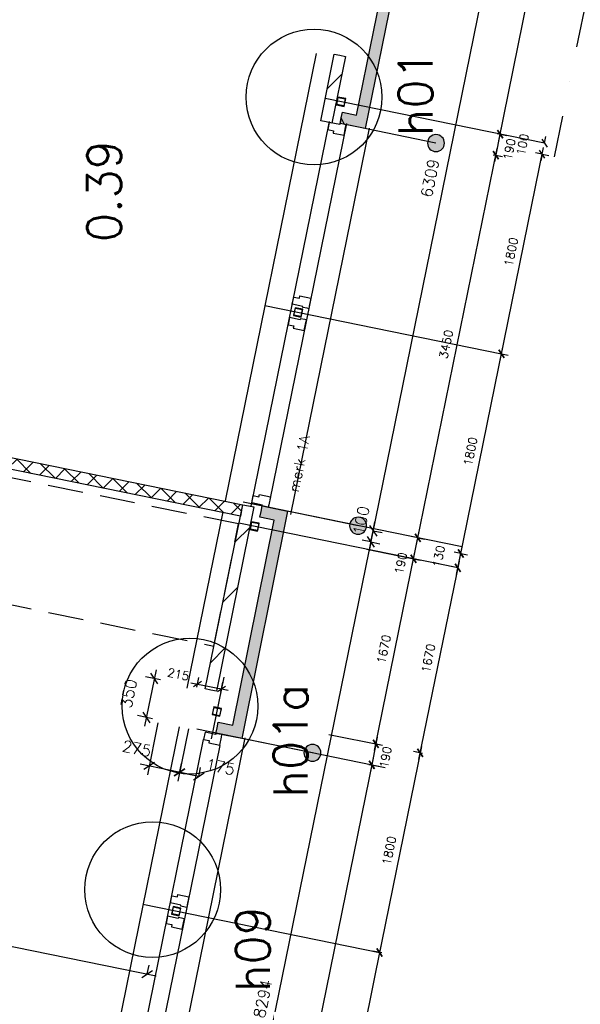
# Model space of a CAD drawing. Extents: x -84256 to 172857, y -58817 to 112048.
# Tile 6 of 90: x -70808 to -65852, y -52034 to -43332. Entities that reach past the tile are written whole.
import ezdxf

# ---------------------------------------------------------------- set-up
doc = ezdxf.new("R2010")
doc.units = 0
doc.header["$LTSCALE"] = 50
doc.header["$MEASUREMENT"] = 0
doc.header["$PDMODE"] = 3
doc.header["$PDSIZE"] = 0.001
doc.linetypes.add('DASHDOT', pattern=[25, 12.5, -6.25, 0, -6.25])
doc.linetypes.add('HIDDEN', pattern=[9.375, 6.25, -3.125])
doc.layers.get('0').update_dxf_attribs({"linetype": 'CONTINUOUS'})
doc.layers.get('DEFPOINTS').update_dxf_attribs({"linetype": 'CONTINUOUS'})
for name, color, linetype in [('_BALIES', 8, 'CONTINUOUS'), ('_BRANDCOMPART', 6, 'DASHDOT'), ('_DETAILNUMMERS', 4, 'CONTINUOUS'), ('_DETAILNUMMERSTEKST', 4, 'CONTINUOUS'), ('A--01A1_ACEER', 1, 'CONTINUOUS'), ('A--A21--_F123-', 9, 'CONTINUOUS'), ('A--A22--_F123-', 9, 'CONTINUOUS'), ('A--A28--_F-2--', 7, 'CONTINUOUS'), ('A--L21--', 3, 'CONTINUOUS'), ('A--L21--_F-2--', 7, 'CONTINUOUS'), ('A--L21A3_BUITENWAND', 3, 'CONTINUOUS'), ('A--L22--_F-2--', 7, 'CONTINUOUS'), ('A--L28--', 7, 'CONTINUOUS'), ('A--L28--_F-2--', 7, 'CONTINUOUS'), ('A--L31--', 2, 'CONTINUOUS'), ('A--L31--_F123-', 7, 'CONTINUOUS'), ('A--L3A1_VPORTS', 1, 'CONTINUOUS'), ('A--M$1A-_F123-', 1, 'CONTINUOUS'), ('A--T$1A-_F123-_RN', 4, 'CONTINUOUS'), ('TEKST_KOZIJNMERK', 10, 'CONTINUOUS'), ('X--LR---_CP', 7, 'CONTINUOUS')]:
    doc.layers.add(name, color=color, linetype=linetype)
doc.styles.add('ALFA-0_25', font='ROMANS')
doc.styles.add('HIEMSTRA', font='romans.shx')
doc.dimstyles.get("Standard").update_dxf_attribs({"dimscale": 40, "dimtxt": 2.5, "dimasz": 2, "dimexe": 0.3, "dimexo": 0.3, "dimgap": 2, "dimtad": 0, "dimdec": 0, "dimzin": 0, "dimdsep": 46, "dimtxsty": 'HIEMSTRA', "dimblk1": 'OBLIQUE', "dimblk2": 'OBLIQUE', "dimsah": 1, "dimcen": -0.09, "dimdle": 0.3, "dimse1": 1, "dimclrd": 2, "dimclre": 2, "dimclrt": 3, "dimadec": 0, "dimazin": 0, "dimtfac": 1, "dimtdec": 4, "dimtix": 1, "dimtmove": 0, "dimatfit": 3, "dimldrblk": 'OBLIQUE', "dimfxl": 1, "dimtvp": 625, "dimtolj": 1, "dimtzin": 0, "dimarcsym": 0})
doc.dimstyles.new('STANDARD$0', dxfattribs={"dimscale": 50, "dimtxt": 2.5, "dimasz": 2, "dimexe": 2, "dimexo": 0, "dimgap": 2, "dimtad": 1, "dimdec": 0, "dimzin": 0, "dimdsep": 46, "dimtxsty": 'ALFA-0_25', "dimblk1": 'OBLIQUE', "dimblk2": 'OBLIQUE', "dimsah": 1, "dimcen": -3, "dimdle": 2, "dimclrd": 1, "dimclre": 1, "dimclrt": 2, "dimadec": 0, "dimazin": 0, "dimtfac": 0.666667, "dimtofl": 0, "dimtmove": 2, "dimatfit": 3, "dimldrblk": 'OBLIQUE', "dimfxl": 1, "dimtvp": 0.833333, "dimtolj": 1, "dimtzin": 0, "dimarcsym": 0})

# ---------------------------------------------------------------- blocks, each defined once
blk = doc.blocks.new('*U656')
at = {"layer": 'A--A22--_F123-'}
h = blk.add_hatch(dxfattribs=at)
h.set_pattern_fill('ALFALINE', color=256, scale=300, style=0, pattern_type=2)
h.set_pattern_definition([(45, (-23089.83, -18256.57), (-212.132, 212.132), [])])
h.paths.add_polyline_path([(0, 0), (49, -10), (-282.8, -1638.7), (-331.8, -1628.8), (-380.8, -1618.8), (-49, 10)])
at = {"layer": 'A--L22--_F-2--', "color": 3, "linetype": 'Continuous'}
for points in [[(-331.8, -1628.8), (-380.8, -1618.8), (-49, 10), (0, 0)], [(0, 0), (49, -10), (-282.8, -1638.7), (-331.8, -1628.8)]]:
    blk.add_lwpolyline(points, dxfattribs=at)
blk = doc.blocks.new('*U658')
at = {"layer": 'A--A22--_F123-'}
h = blk.add_hatch(dxfattribs=at)
h.set_pattern_fill('ALFALINE', color=256, scale=300, style=0, pattern_type=2)
h.set_pattern_definition([(45, (-23898.44, -22237.96), (-212.132, 212.132), [])])
h.paths.add_polyline_path([(0, 0), (49, -10), (-70.8, -598.3), (-119.8, -588.3), (-168.8, -578.3), (-49, 10)])
at = {"layer": 'A--L22--_F-2--', "color": 3, "linetype": 'Continuous'}
for points in [[(-119.8, -588.3), (-168.8, -578.3), (-49, 10), (0, 0)], [(0, 0), (49, -10), (-70.8, -598.3), (-119.8, -588.3)]]:
    blk.add_lwpolyline(points, dxfattribs=at)
blk = doc.blocks.new('*U688')
at = {"layer": 'A--A21--_F123-', "color": 2}
for points in [[(-911.2, -4473), (-950.1, -4413.7), (0, 0), (-49, 10)], [(0, 0), (49, -10), (-911.2, -4473), (-872.2, -4532.3)]]:
    blk.add_solid(points, dxfattribs=at)
at = {"layer": 'A--L21--_F-2--', "color": 3, "linetype": 'Continuous'}
for points in [[(-950.1, -4413.7), (-950.1, -4413.7), (-49, 10), (0, 0)], [(-950.1, -4413.7), (-950.1, -4413.7), (-49, 10), (0, 0)], [(0, 0), (49, -10), (-872.2, -4532.3), (-872.2, -4532.3)], [(0, 0), (49, -10), (-872.2, -4532.3), (-872.2, -4532.3)]]:
    blk.add_lwpolyline(points, dxfattribs=at)
blk = doc.blocks.new('*U747')
at = {"layer": 'A--A21--_F123-', "color": 2, "linetype": 'Continuous'}
for points in [[(-383.7, -1910.1), (-422.9, -1851.5), (0, 0), (-58.8, -38.7)], [(0, 0), (58.8, 38.7), (-383.7, -1910.1), (-344.5, -1968.8)]]:
    blk.add_solid(points, dxfattribs=at)
at = {"layer": 'A--L21--_F-2--', "color": 3, "linetype": 'Continuous'}
for points in [[(58.8, 38.7), (58.8, 38.7), (-344.5, -1968.8), (-344.5, -1968.8)], [(58.8, 38.7), (58.8, 38.7), (-344.5, -1968.8), (-344.5, -1968.8)], [(-422.9, -1851.5), (-422.9, -1851.5), (-58.8, -38.7), (-58.8, -38.7)], [(-422.9, -1851.5), (-422.9, -1851.5), (-58.8, -38.7), (-58.8, -38.7)]]:
    blk.add_lwpolyline(points, dxfattribs=at)
blk = doc.blocks.new('*U748')
at = {"layer": 'A--A21--_F123-', "color": 2, "linetype": 'Continuous'}
for points in [[(179.4, -35.3), (218.6, -93.9), (0, 0), (-9.6, -49.1)], [(0, 0), (9.6, 49.1), (179.4, -35.3), (140.2, 23.4)]]:
    blk.add_solid(points, dxfattribs=at)
at = {"layer": 'A--L21--_F-2--', "color": 3, "linetype": 'Continuous'}
for points in [[(218.6, -93.9), (218.6, -93.9), (-9.6, -49.1), (0, 0)], [(218.6, -93.9), (218.6, -93.9), (-9.6, -49.1), (0, 0)], [(0, 0), (9.6, 49.1), (140.2, 23.4), (140.2, 23.4)], [(0, 0), (9.6, 49.1), (140.2, 23.4), (140.2, 23.4)]]:
    blk.add_lwpolyline(points, dxfattribs=at)
blk = doc.blocks.new('_OBLIQUE')
at = {"color": 0, "linetype": 'ByBlock'}
blk.add_line((-0.5, -0.5), (0.5, 0.5), dxfattribs=at)
blk = doc.blocks.new('*D655')
at = {"layer": 'A--M$1A-_F123-', "color": 2, "lineweight": -2, "transparency": 16777216}
for p, q in [((22291.1, 16339.5), (22197, 15877.7)), ((22560.6, 16284.6), (22466.5, 15822.8)), ((22560.9, 15885.2), (22134.6, 15972))]:
    blk.add_line(p, q, dxfattribs=at)
at = {"layer": 'DEFPOINTS', "color": 0, "transparency": 16777216}
for p in [(22291.1, 16339.5), (22560.6, 16284.6), (22213, 15956.1)]:
    blk.add_point(p, dxfattribs=at)
at = {"layer": 'A--M$1A-_F123-', "color": 2, "lineweight": -2, "transparency": 16777216, "xscale": 80, "yscale": 80, "zscale": 80}
for p, rotation in [((22213, 15956.1), 168.4862903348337), ((22482.5, 15901.2), 348.4862903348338)]:
    blk.add_blockref('_OBLIQUE', p, dxfattribs=dict(at, rotation=rotation))
at = {"layer": 'A--M$1A-_F123-', "color": 3, "transparency": 16777216, "insert": (22104.3, 16112.4), "char_height": 100, "attachment_point": 5, "rotation": 348.48629, "style": 'HIEMSTRA'}
blk.add_mtext('\\A1;275', dxfattribs=at)
blk = doc.blocks.new('*D665')
at = {"layer": 'A--M$1A-_F123-', "color": 2, "lineweight": -2, "transparency": 16777216}
for p, q in [((22273.7, 16807.4), (22171.9, 16307.7)), ((22311.9, 16718), (22179.4, 16745)), ((22242, 16375), (22109.5, 16402))]:
    blk.add_line(p, q, dxfattribs=at)
at = {"layer": 'DEFPOINTS', "color": 0, "transparency": 16777216}
for p in [(22311.9, 16718), (22187.9, 16386.1), (22242, 16375)]:
    blk.add_point(p, dxfattribs=at)
at = {"layer": 'A--M$1A-_F123-', "color": 2, "lineweight": -2, "transparency": 16777216, "xscale": 80, "yscale": 80, "zscale": 80}
for p, rotation in [((22257.8, 16729), 78.48629033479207), ((22187.9, 16386.1), 258.4862903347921)]:
    blk.add_blockref('_OBLIQUE', p, dxfattribs=dict(at, rotation=rotation))
at = {"layer": 'A--M$1A-_F123-', "color": 3, "transparency": 16777216, "insert": (22031.9, 16597.1), "char_height": 100, "attachment_point": 5, "rotation": 78.48629, "style": 'HIEMSTRA'}
blk.add_mtext('\\A1;350', dxfattribs=at)
blk = doc.blocks.new('*D681')
at = {"color": 2, "linetype": 'ByBlock', "transparency": 16777216}
for p, q in [((22481.6, 15897.1), (22498.4, 15979.6)), ((22650.8, 15862.6), (22667.6, 15945.1)), ((22404.1, 15917.2), (22651.6, 15866.7))]:
    blk.add_line(p, q, dxfattribs=at)
at = {"layer": 'DEFPOINTS', "color": 0, "linetype": 'ByBlock', "transparency": 16777216}
for p in [(22481.6, 15897.1), (22650.8, 15862.6), (22651.6, 15866.7)]:
    blk.add_point(p, dxfattribs=at)
at = {"color": 2, "linetype": 'ByBlock', "transparency": 16777216, "xscale": 80, "yscale": 80, "zscale": 80}
for p, rotation in [((22482.5, 15901.2), 168.4862903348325), ((22651.6, 15866.7), 348.4862903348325)]:
    blk.add_blockref('_OBLIQUE', p, dxfattribs=dict(at, rotation=rotation))
at = {"color": 3, "linetype": 'ByBlock', "transparency": 16777216, "insert": (22843.1, 15950), "char_height": 100, "attachment_point": 5, "rotation": 348.48629, "style": 'HIEMSTRA'}
blk.add_mtext('\\A1;175', dxfattribs=at)
blk = doc.blocks.new('Q020607-')
at = {"layer": 'A--A28--_F-2--', "color": 3}
for points in [[(-31.4, 31.5), (-35, -34.9), (-35, 35.1)], [(-31.4, 31.5), (-35, 35.1), (35, 35.1)], [(-31.4, 31.5), (-31.4, -31.3), (-35, -34.9)], [(35, 35.1), (31.4, 31.5), (-31.4, 31.5)], [(35, 35.1), (35, -34.9), (31.4, 31.5)], [(35, -34.9), (31.4, -31.3), (31.4, 31.5)], [(35, -34.9), (-35, -34.9), (-31.4, -31.3)], [(35, -34.9), (-31.4, -31.3), (31.4, -31.3)]]:
    blk.add_solid(points, dxfattribs=at)
at = {"layer": 'A--L28--_F-2--', "color": 3, "linetype": 'Continuous'}
blk.add_lwpolyline([(-35, -34.9), (-31.4, -31.3), (-31.4, 31.5), (31.4, 31.5), (31.4, -31.3), (-31.4, -31.3), (-35, -34.9), (35, -34.9), (35, 35.1), (-35, 35.1)], close=True, dxfattribs=at)
at = {"layer": 'X--LR---_CP', "color": 4, "linetype": 'Continuous'}
for p in [(-35, 0.1), (0, 0), (35, 0.1)]:
    blk.add_point(p, dxfattribs=at)
blk = doc.blocks.new('*D718')
at = {"layer": 'A--M$1A-_F123-', "color": 2, "linetype": 'Continuous', "lineweight": -2, "transparency": 16777216}
for p, q in [((22501.5, 9732), (24188.9, 18015.9)), ((24173, 17937.5), (24094.6, 17953.5)), ((22517.5, 9810.4), (22439.1, 9826.4))]:
    blk.add_line(p, q, dxfattribs=at)
at = {"layer": 'DEFPOINTS', "color": 0, "linetype": 'Continuous', "transparency": 16777216}
for p in [(24173, 17937.5), (24173, 17937.5), (22517.5, 9810.4)]:
    blk.add_point(p, dxfattribs=at)
at = {"layer": 'A--M$1A-_F123-', "color": 2, "linetype": 'Continuous', "lineweight": -2, "transparency": 16777216, "xscale": 80, "yscale": 80, "zscale": 80}
for p, rotation in [((24173, 17937.5), 78.48625382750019), ((22517.4, 9810.4), 258.4862538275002)]:
    blk.add_blockref('_OBLIQUE', p, dxfattribs=dict(at, rotation=rotation))
at = {"layer": 'A--M$1A-_F123-', "color": 3, "linetype": 'Continuous', "transparency": 16777216, "insert": (23217.8, 13899.9), "char_height": 100, "attachment_point": 5, "rotation": 78.48625, "style": 'HIEMSTRA'}
blk.add_mtext('\\A1;8294', dxfattribs=at)
blk = doc.blocks.new('*D719')
at = {"color": 2, "linetype": 'ByBlock', "transparency": 16777216}
for p, q in [((24192.9, 18035.5), (24208.9, 18113.9)), ((24173, 17937.5), (24192.9, 18035.5)), ((24192.9, 18035.5), (24271.3, 18019.6)), ((24173, 17937.5), (24157, 17859.2)), ((24173, 17937.5), (24251.4, 17921.6))]:
    blk.add_line(p, q, dxfattribs=at)
at = {"layer": 'DEFPOINTS', "color": 0, "linetype": 'ByBlock', "transparency": 16777216}
for p in [(24192.9, 18035.5), (24192.9, 18035.5), (24173, 17937.5)]:
    blk.add_point(p, dxfattribs=at)
at = {"color": 2, "linetype": 'ByBlock', "transparency": 16777216, "xscale": 80, "yscale": 80, "zscale": 80}
for p, rotation in [((24192.9, 18035.5), 258.4862903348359), ((24173, 17937.5), 78.48629033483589)]:
    blk.add_blockref('_OBLIQUE', p, dxfattribs=dict(at, rotation=rotation))
at = {"color": 3, "linetype": 'ByBlock', "transparency": 16777216, "insert": (24086.5, 18126.5), "char_height": 100, "attachment_point": 5, "rotation": 78.48629, "style": 'HIEMSTRA'}
blk.add_mtext('\\A1;100', dxfattribs=at)
blk = doc.blocks.new('*D720')
at = {"color": 2, "linetype": 'ByBlock', "transparency": 16777216}
for p, q in [((24176.9, 17956.9), (25468.1, 24295.7)), ((25452.2, 24217.3), (25530.6, 24201.3)), ((24192.9, 18035.3), (24271.3, 18019.3))]:
    blk.add_line(p, q, dxfattribs=at)
at = {"layer": 'DEFPOINTS', "color": 0, "linetype": 'ByBlock', "transparency": 16777216}
for p in [(25452.2, 24217.3), (25452.2, 24217.3), (24192.9, 18035.3)]:
    blk.add_point(p, dxfattribs=at)
at = {"color": 2, "linetype": 'ByBlock', "transparency": 16777216, "xscale": 80, "yscale": 80, "zscale": 80}
for p, rotation in [((25452.2, 24217.3), 78.48629033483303), ((24192.9, 18035.3), 258.486290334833)]:
    blk.add_blockref('_OBLIQUE', p, dxfattribs=dict(at, rotation=rotation))
at = {"color": 3, "linetype": 'ByBlock', "transparency": 16777216, "insert": (24695.1, 21152.2), "char_height": 100, "attachment_point": 5, "rotation": 78.48629, "style": 'HIEMSTRA'}
blk.add_mtext('\\A1;6309', dxfattribs=at)
blk = doc.blocks.new('*D727')
at = {"layer": 'A--M$1A-_F123-', "color": 2, "linetype": 'Continuous', "lineweight": -2, "transparency": 16777216}
for p, q in [((18869.3, 14796.4), (22274.3, 14102.8)), ((18947.6, 14780.5), (18931.7, 14702.1)), ((22195.9, 14118.8), (22211.9, 14197.2))]:
    blk.add_line(p, q, dxfattribs=at)
at = {"layer": 'DEFPOINTS', "color": 0, "linetype": 'Continuous', "transparency": 16777216}
for p in [(18947.6, 14780.5), (22195.9, 14118.8), (22195.9, 14118.8)]:
    blk.add_point(p, dxfattribs=at)
at = {"layer": 'A--M$1A-_F123-', "color": 2, "linetype": 'Continuous', "lineweight": -2, "transparency": 16777216, "xscale": 80, "yscale": 80, "zscale": 80}
for p, rotation in [((18947.6, 14780.5), 168.4862903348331), ((22195.9, 14118.8), 348.486290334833)]:
    blk.add_blockref('_OBLIQUE', p, dxfattribs=dict(at, rotation=rotation))
at = {"layer": 'A--M$1A-_F123-', "color": 3, "linetype": 'Continuous', "transparency": 16777216, "insert": (20597.7, 14577), "char_height": 100, "attachment_point": 5, "rotation": 348.48629, "style": 'HIEMSTRA'}
blk.add_mtext('\\A1;3315', dxfattribs=at)
blk = doc.blocks.new('*D746')
at = {"layer": 'A--M$1A-_F123-', "color": 1, "linetype": 'Continuous', "lineweight": -2, "transparency": 16777216}
for p, q in [((22635.6, 16652.8), (22653.3, 16740)), ((22582.6, 16693.2), (22910.8, 16626.3)), ((22846.3, 16609.9), (22864, 16697.1))]:
    blk.add_line(p, q, dxfattribs=at)
at = {"layer": 'DEFPOINTS', "color": 0, "linetype": 'Continuous', "transparency": 16777216}
for p in [(22635.6, 16652.8), (22852, 16638.3), (22846.3, 16609.9)]:
    blk.add_point(p, dxfattribs=at)
at = {"layer": 'A--M$1A-_F123-', "color": 1, "linetype": 'Continuous', "lineweight": -2, "transparency": 16777216, "xscale": 60, "yscale": 60, "zscale": 60}
for p, rotation in [((22641.4, 16681.2), 168.4862903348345), ((22852, 16638.3), 348.4862903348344)]:
    blk.add_blockref('_OBLIQUE', p, dxfattribs=dict(at, rotation=rotation))
at = {"layer": 'A--M$1A-_F123-', "color": 2, "linetype": 'Continuous', "transparency": 16777216, "insert": (22471.4, 16768), "char_height": 75, "attachment_point": 5, "rotation": 348.48629, "style": 'ALFA-0_25'}
blk.add_mtext('\\A1;215', dxfattribs=at)
blk = doc.blocks.new('*D752')
at = {"layer": 'A--M$1A-_F123-', "color": 1, "linetype": 'Continuous', "lineweight": -2, "transparency": 16777216}
for p, q in [((24621.4, 16130.9), (24238.1, 14249.5)), ((24628.3, 16068.2), (24550.6, 16084.1)), ((24269, 14304.5), (24191.3, 14320.3))]:
    blk.add_line(p, q, dxfattribs=at)
at = {"layer": 'DEFPOINTS', "color": 0, "linetype": 'Continuous', "transparency": 16777216}
for p in [(24628.3, 16068.2), (24250.1, 14308.3), (24269, 14304.5)]:
    blk.add_point(p, dxfattribs=at)
at = {"layer": 'A--M$1A-_F123-', "color": 1, "linetype": 'Continuous', "lineweight": -2, "transparency": 16777216, "xscale": 60, "yscale": 60, "zscale": 60}
for p, rotation in [((24609.4, 16072.1), 78.48613533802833), ((24250.1, 14308.3), 258.4861353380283)]:
    blk.add_blockref('_OBLIQUE', p, dxfattribs=dict(at, rotation=rotation))
at = {"layer": 'A--M$1A-_F123-', "color": 2, "linetype": 'Continuous', "transparency": 16777216, "insert": (24334.2, 15209.7), "char_height": 75, "attachment_point": 5, "rotation": 78.48614, "style": 'ALFA-0_25'}
blk.add_mtext('\\A1;1800', dxfattribs=at)
blk = doc.blocks.new('*D753')
at = {"layer": 'A--M$1A-_F123-', "color": 1, "linetype": 'Continuous', "lineweight": -2, "transparency": 16777216}
for p, q in [((24262.1, 14367.1), (23878.8, 12485.8)), ((24250.1, 14308.3), (24191.3, 14320.3)), ((23890.8, 12544.5), (23832, 12556.5))]:
    blk.add_line(p, q, dxfattribs=at)
at = {"layer": 'DEFPOINTS', "color": 0, "linetype": 'Continuous', "transparency": 16777216}
for p in [(24250.1, 14308.3), (23890.8, 12544.5), (23890.8, 12544.5)]:
    blk.add_point(p, dxfattribs=at)
at = {"layer": 'A--M$1A-_F123-', "color": 1, "linetype": 'Continuous', "lineweight": -2, "transparency": 16777216, "xscale": 60, "yscale": 60, "zscale": 60}
for p, rotation in [((24250.1, 14308.3), 78.48629033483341), ((23890.8, 12544.5), 258.4862903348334)]:
    blk.add_blockref('_OBLIQUE', p, dxfattribs=dict(at, rotation=rotation))
at = {"layer": 'A--M$1A-_F123-', "color": 2, "linetype": 'Continuous', "transparency": 16777216, "insert": (23974.9, 13445.9), "char_height": 75, "attachment_point": 5, "rotation": 78.48629, "style": 'ALFA-0_25'}
blk.add_mtext('\\A1;1800', dxfattribs=at)
blk = doc.blocks.new('*D768')
at = {"layer": 'A--M$1A-_F123-', "color": 1, "linetype": 'Continuous', "lineweight": -2, "transparency": 16777216}
for p, q in [((24228.4, 16211.8), (24168.5, 15907.9)), ((24192.1, 16157.8), (24275.7, 16141.3)), ((24155.5, 15971.7), (24239, 15955.2))]:
    blk.add_line(p, q, dxfattribs=at)
at = {"layer": 'DEFPOINTS', "color": 0, "linetype": 'Continuous', "transparency": 16777216}
for p in [(24192.1, 16157.8), (24155.5, 15971.7), (24180.1, 15966.8)]:
    blk.add_point(p, dxfattribs=at)
at = {"layer": 'A--M$1A-_F123-', "color": 1, "linetype": 'Continuous', "lineweight": -2, "transparency": 16777216, "xscale": 60, "yscale": 60, "zscale": 60}
for p, rotation in [((24216.8, 16152.9), 78.85578704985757), ((24180.1, 15966.8), 258.8557870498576)]:
    blk.add_blockref('_OBLIQUE', p, dxfattribs=dict(at, rotation=rotation))
at = {"layer": 'A--M$1A-_F123-', "color": 2, "linetype": 'Continuous', "transparency": 16777216, "insert": (24302.4, 16034.2), "char_height": 75, "attachment_point": 5, "rotation": 78.85579, "style": 'ALFA-0_25'}
blk.add_mtext('\\A1;190', dxfattribs=at)
blk = doc.blocks.new('*U770')
at = {"layer": 'A--A21--_F123-', "color": 2, "linetype": 'Continuous'}
for points in [[(173.7, -36.6), (114.9, -75.3), (0, 0), (-10.3, -48.9)], [(0, 0), (10.3, 48.9), (173.7, -36.6), (232.5, 2.1)]]:
    blk.add_solid(points, dxfattribs=at)
at = {"layer": 'A--L21--_F-2--', "color": 3, "linetype": 'Continuous'}
for points in [[(114.9, -75.3), (114.9, -75.3), (-10.3, -48.9), (0, 0)], [(114.9, -75.3), (114.9, -75.3), (-10.3, -48.9), (0, 0)], [(0, 0), (10.3, 48.9), (232.5, 2.1), (232.5, 2.1)], [(0, 0), (10.3, 48.9), (232.5, 2.1), (232.5, 2.1)]]:
    blk.add_lwpolyline(points, dxfattribs=at)
blk = doc.blocks.new('*D771')
at = {"layer": 'A--M$1A-_F123-', "color": 1, "linetype": 'Continuous', "lineweight": -2, "transparency": 16777216}
for p, q in [((24597.4, 16013.3), (24954.7, 17767.4)), ((24942.7, 17708.6), (24884, 17720.6)), ((24609.4, 16072.1), (24550.6, 16084.1))]:
    blk.add_line(p, q, dxfattribs=at)
at = {"layer": 'DEFPOINTS', "color": 0, "linetype": 'Continuous', "transparency": 16777216}
for p in [(24942.7, 17708.6), (24942.7, 17708.6), (24609.4, 16072.1)]:
    blk.add_point(p, dxfattribs=at)
at = {"layer": 'A--M$1A-_F123-', "color": 1, "linetype": 'Continuous', "lineweight": -2, "transparency": 16777216, "xscale": 60, "yscale": 60, "zscale": 60}
for p, rotation in [((24942.7, 17708.6), 78.48651825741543), ((24609.4, 16072.1), 258.4865182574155)]:
    blk.add_blockref('_OBLIQUE', p, dxfattribs=dict(at, rotation=rotation))
at = {"layer": 'A--M$1A-_F123-', "color": 2, "linetype": 'Continuous', "transparency": 16777216, "insert": (24680.5, 16909.8), "char_height": 75, "attachment_point": 5, "rotation": 78.48652, "style": 'ALFA-0_25'}
blk.add_mtext('\\A1;1670', dxfattribs=at)
blk = doc.blocks.new('*D772')
at = {"layer": 'A--M$1A-_F123-', "color": 1, "linetype": 'Continuous', "lineweight": -2, "transparency": 16777216}
for p, q in [((24956.6, 17777.2), (25339.9, 19658.4)), ((25328, 19599.7), (25386.8, 19587.7)), ((24968.6, 17836), (25027.4, 17824.1))]:
    blk.add_line(p, q, dxfattribs=at)
at = {"layer": 'DEFPOINTS', "color": 0, "linetype": 'Continuous', "transparency": 16777216}
for p in [(25328, 19599.7), (25328, 19599.7), (24968.6, 17836)]:
    blk.add_point(p, dxfattribs=at)
at = {"layer": 'A--M$1A-_F123-', "color": 1, "linetype": 'Continuous', "lineweight": -2, "transparency": 16777216, "xscale": 60, "yscale": 60, "zscale": 60}
for p, rotation in [((25328, 19599.7), 78.48162224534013), ((24968.6, 17836), 258.4816222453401)]:
    blk.add_blockref('_OBLIQUE', p, dxfattribs=dict(at, rotation=rotation))
at = {"layer": 'A--M$1A-_F123-', "color": 2, "linetype": 'Continuous', "transparency": 16777216, "insert": (25052.7, 18737.3), "char_height": 75, "attachment_point": 5, "rotation": 78.48162, "style": 'ALFA-0_25'}
blk.add_mtext('\\A1;1800', dxfattribs=at)
blk = doc.blocks.new('*D773')
at = {"layer": 'A--M$1A-_F123-', "color": 1, "linetype": 'Continuous', "lineweight": -2, "transparency": 16777216}
for p, q in [((24136.7, 17872.8), (24609.4, 17776.2)), ((24204.1, 16093.3), (24562.6, 17847)), ((23802.2, 16236.8), (24274.9, 16140.1))]:
    blk.add_line(p, q, dxfattribs=at)
at = {"layer": 'DEFPOINTS', "color": 0, "linetype": 'Continuous', "transparency": 16777216}
for p in [(24136.7, 17872.8), (24550.6, 17788.2), (23802.2, 16236.8)]:
    blk.add_point(p, dxfattribs=at)
at = {"layer": 'A--M$1A-_F123-', "color": 1, "linetype": 'Continuous', "lineweight": -2, "transparency": 16777216, "xscale": 60, "yscale": 60, "zscale": 60}
for p, rotation in [((24550.6, 17788.2), 78.44355638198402), ((24216.1, 16152.1), 258.443556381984)]:
    blk.add_blockref('_OBLIQUE', p, dxfattribs=dict(at, rotation=rotation))
at = {"layer": 'A--M$1A-_F123-', "color": 2, "linetype": 'Continuous', "transparency": 16777216, "insert": (24287.8, 16989.7), "char_height": 75, "attachment_point": 5, "rotation": 78.44356, "style": 'ALFA-0_25'}
blk.add_mtext('\\A1;1670', dxfattribs=at)
blk = doc.blocks.new('*U774')
at = {"layer": 'A--A21--_F123-', "color": 2, "linetype": 'Continuous'}
for points in [[(173.6, -36.6), (212.6, -95.9), (0, 0), (-10.3, -48.9)], [(0, 0), (10.3, 48.9), (173.6, -36.6), (134.7, 22.7)]]:
    blk.add_solid(points, dxfattribs=at)
at = {"layer": 'A--L21--_F-2--', "color": 3, "linetype": 'Continuous'}
for points in [[(212.6, -95.9), (212.6, -95.9), (-10.3, -48.9), (0, 0)], [(212.6, -95.9), (212.6, -95.9), (-10.3, -48.9), (0, 0)], [(0, 0), (10.3, 48.9), (134.7, 22.7), (134.7, 22.7)], [(0, 0), (10.3, 48.9), (134.7, 22.7), (134.7, 22.7)]]:
    blk.add_lwpolyline(points, dxfattribs=at)
blk = doc.blocks.new('*D775')
at = {"layer": 'A--M$1A-_F123-', "color": 1, "linetype": 'Continuous', "lineweight": -2, "transparency": 16777216}
for p, q in [((25325.8, 21600.6), (25265.8, 21296.2)), ((25289.6, 21546.6), (25373.1, 21530.1)), ((25252.9, 21359.9), (25336.3, 21343.5))]:
    blk.add_line(p, q, dxfattribs=at)
at = {"layer": 'DEFPOINTS', "color": 0, "linetype": 'Continuous', "transparency": 16777216}
for p in [(25289.6, 21546.6), (25252.9, 21359.9), (25277.4, 21355)]:
    blk.add_point(p, dxfattribs=at)
at = {"layer": 'A--M$1A-_F123-', "color": 1, "linetype": 'Continuous', "lineweight": -2, "transparency": 16777216, "xscale": 60, "yscale": 60, "zscale": 60}
for p, rotation in [((25314.2, 21541.7), 78.85481956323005), ((25277.4, 21355), 258.85481956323)]:
    blk.add_blockref('_OBLIQUE', p, dxfattribs=dict(at, rotation=rotation))
at = {"layer": 'A--M$1A-_F123-', "color": 2, "linetype": 'Continuous', "transparency": 16777216, "insert": (25396.7, 21407.3), "char_height": 75, "attachment_point": 5, "rotation": 78.85482, "style": 'ALFA-0_25'}
blk.add_mtext('\\A1;190', dxfattribs=at)
blk = doc.blocks.new('*D776')
at = {"layer": 'A--M$1A-_F123-', "color": 1, "linetype": 'Continuous', "lineweight": -2, "transparency": 16777216}
for p, q in [((25316, 19540.9), (25699.2, 21422.2)), ((25687.2, 21363.4), (25746, 21351.5)), ((25328, 19599.7), (25386.8, 19587.7))]:
    blk.add_line(p, q, dxfattribs=at)
at = {"layer": 'DEFPOINTS', "color": 0, "linetype": 'Continuous', "transparency": 16777216}
for p in [(25687.2, 21363.4), (25687.2, 21363.4), (25328, 19599.7)]:
    blk.add_point(p, dxfattribs=at)
at = {"layer": 'A--M$1A-_F123-', "color": 1, "linetype": 'Continuous', "lineweight": -2, "transparency": 16777216, "xscale": 60, "yscale": 60, "zscale": 60}
for p, rotation in [((25687.2, 21363.4), 78.48633350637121), ((25328, 19599.7), 258.4863335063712)]:
    blk.add_blockref('_OBLIQUE', p, dxfattribs=dict(at, rotation=rotation))
at = {"layer": 'A--M$1A-_F123-', "color": 2, "linetype": 'Continuous', "transparency": 16777216, "insert": (25412.1, 20501), "char_height": 75, "attachment_point": 5, "rotation": 78.48633, "style": 'ALFA-0_25'}
blk.add_mtext('\\A1;1800', dxfattribs=at)
blk = doc.blocks.new('*D777')
at = {"layer": 'A--M$1A-_F123-', "color": 1, "linetype": 'Continuous', "lineweight": -2, "transparency": 16777216}
for p, q in [((24576.8, 17915.8), (25289.4, 21414)), ((25277.4, 21355.2), (25336.2, 21343.2)), ((24588.7, 17974.6), (24647.6, 17962.7))]:
    blk.add_line(p, q, dxfattribs=at)
at = {"layer": 'DEFPOINTS', "color": 0, "linetype": 'Continuous', "transparency": 16777216}
for p in [(25277.4, 21355.2), (25277.4, 21355.2), (24588.7, 17974.6)]:
    blk.add_point(p, dxfattribs=at)
at = {"layer": 'A--M$1A-_F123-', "color": 1, "linetype": 'Continuous', "lineweight": -2, "transparency": 16777216, "xscale": 60, "yscale": 60, "zscale": 60}
for p, rotation in [((25277.4, 21355.2), 78.48532045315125), ((24588.8, 17974.6), 258.4853204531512)]:
    blk.add_blockref('_OBLIQUE', p, dxfattribs=dict(at, rotation=rotation))
at = {"layer": 'A--M$1A-_F123-', "color": 2, "linetype": 'Continuous', "transparency": 16777216, "insert": (24837.6, 19684.4), "char_height": 75, "attachment_point": 5, "rotation": 78.48532, "style": 'ALFA-0_25'}
blk.add_mtext('\\A1;3450', dxfattribs=at)
blk = doc.blocks.new('*D778')
at = {"layer": 'A--M$1A-_F123-', "color": 1, "linetype": 'Continuous', "lineweight": -2, "transparency": 16777216}
for p, q in [((24191.7, 16025.5), (22821.6, 9299.6)), ((24179.7, 15966.7), (24238.5, 15954.7)), ((22833.6, 9358.4), (22892.4, 9346.4))]:
    blk.add_line(p, q, dxfattribs=at)
at = {"layer": 'DEFPOINTS', "color": 0, "linetype": 'Continuous', "transparency": 16777216}
for p in [(24179.7, 15966.7), (22833.6, 9358.4), (22833.6, 9358.4)]:
    blk.add_point(p, dxfattribs=at)
at = {"layer": 'A--M$1A-_F123-', "color": 1, "linetype": 'Continuous', "lineweight": -2, "transparency": 16777216, "xscale": 60, "yscale": 60, "zscale": 60}
for p, rotation in [((24179.7, 15966.7), 78.4862589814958), ((22833.6, 9358.4), 258.4862589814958)]:
    blk.add_blockref('_OBLIQUE', p, dxfattribs=dict(at, rotation=rotation))
at = {"layer": 'A--M$1A-_F123-', "color": 2, "linetype": 'Continuous', "transparency": 16777216, "insert": (23411.1, 12682), "char_height": 75, "attachment_point": 5, "rotation": 78.48626, "style": 'ALFA-0_25'}
blk.add_mtext('\\A1;6744', dxfattribs=at)
blk = doc.blocks.new('*D809')
at = {"layer": 'A--M$1A-_F123-', "color": 1, "linetype": 'Continuous', "lineweight": -2, "transparency": 16777216}
for p, q in [((24538.4, 17729.8), (24600.3, 18033.5)), ((24604.8, 17971.4), (24529.6, 17986.7)), ((24566.8, 17785.2), (24491.6, 17800.5))]:
    blk.add_line(p, q, dxfattribs=at)
at = {"layer": 'DEFPOINTS', "color": 0, "linetype": 'Continuous', "transparency": 16777216}
for p in [(24588.3, 17974.7), (24604.8, 17971.4), (24566.8, 17785.2)]:
    blk.add_point(p, dxfattribs=at)
at = {"layer": 'A--M$1A-_F123-', "color": 1, "linetype": 'Continuous', "lineweight": -2, "transparency": 16777216, "xscale": 60, "yscale": 60, "zscale": 60}
for p, rotation in [((24588.3, 17974.7), 78.4841275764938), ((24550.4, 17788.5), 258.4841275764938)]:
    blk.add_blockref('_OBLIQUE', p, dxfattribs=dict(at, rotation=rotation))
at = {"layer": 'A--M$1A-_F123-', "color": 2, "linetype": 'Continuous', "transparency": 16777216, "insert": (24437.9, 17748.4), "char_height": 75, "attachment_point": 5, "rotation": 78.48413, "style": 'ALFA-0_25'}
blk.add_mtext('\\A1;190', dxfattribs=at)
blk = doc.blocks.new('*D811')
at = {"layer": 'A--M$1A-_F123-', "color": 1, "linetype": 'Continuous', "lineweight": -2, "transparency": 16777216}
for p, q in [((25303.3, 21482.6), (26210.5, 25936)), ((26197.4, 25877.4), (26257.3, 25865.2)), ((25314.2, 21541.6), (25374.1, 21529.4))]:
    blk.add_line(p, q, dxfattribs=at)
at = {"layer": 'DEFPOINTS', "color": 0, "linetype": 'Continuous', "transparency": 16777216}
for p in [(26197.4, 25877.4), (26198.5, 25877.2), (25314.2, 21541.6)]:
    blk.add_point(p, dxfattribs=at)
at = {"layer": 'A--M$1A-_F123-', "color": 1, "linetype": 'Continuous', "lineweight": -2, "transparency": 16777216, "xscale": 60, "yscale": 60, "zscale": 60}
for p, rotation in [((26198.5, 25877.2), 78.48627277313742), ((25315.3, 21541.3), 258.4862727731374)]:
    blk.add_blockref('_OBLIQUE', p, dxfattribs=dict(at, rotation=rotation))
at = {"layer": 'A--M$1A-_F123-', "color": 2, "linetype": 'Continuous', "transparency": 16777216, "insert": (25661.3, 23728.7), "char_height": 75, "attachment_point": 5, "rotation": 78.48627, "style": 'ALFA-0_25'}
blk.add_mtext('\\A1;4425', dxfattribs=at)
blk = doc.blocks.new('*D813')
at = {"layer": 'A--M$1A-_F123-', "color": 1, "linetype": 'Continuous', "lineweight": -2, "transparency": 16777216}
for p, q in [((24968.7, 17836), (24909.9, 17848)), ((24930.8, 17649.8), (24980.7, 17894.8)), ((24942.7, 17708.6), (24884, 17720.6))]:
    blk.add_line(p, q, dxfattribs=at)
at = {"layer": 'DEFPOINTS', "color": 0, "linetype": 'Continuous', "transparency": 16777216}
for p in [(24968.7, 17836), (24968.7, 17836), (24942.7, 17708.6)]:
    blk.add_point(p, dxfattribs=at)
at = {"layer": 'A--M$1A-_F123-', "color": 1, "linetype": 'Continuous', "lineweight": -2, "transparency": 16777216, "xscale": 60, "yscale": 60, "zscale": 60}
for p, rotation in [((24968.7, 17836), 78.48639014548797), ((24942.7, 17708.6), 258.486390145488)]:
    blk.add_blockref('_OBLIQUE', p, dxfattribs=dict(at, rotation=rotation))
at = {"layer": 'A--M$1A-_F123-', "color": 2, "linetype": 'Continuous', "transparency": 16777216, "insert": (24772, 17809.7), "char_height": 75, "attachment_point": 5, "rotation": 78.48639, "style": 'ALFA-0_25'}
blk.add_mtext('\\A1;130', dxfattribs=at)
blk = doc.blocks.new('*D814')
at = {"layer": 'A--M$1A-_F123-', "color": 1, "linetype": 'Continuous', "lineweight": -2, "transparency": 16777216}
for p, q in [((25707.2, 21461.5), (25719.2, 21520.3)), ((25707.2, 21461.5), (25648.4, 21473.5)), ((25687.2, 21363.4), (25628.4, 21375.4)), ((25687.2, 21363.4), (25675.3, 21304.7))]:
    blk.add_line(p, q, dxfattribs=at)
at = {"layer": 'DEFPOINTS', "color": 0, "linetype": 'Continuous', "transparency": 16777216}
for p in [(25707.2, 21461.5), (25687.2, 21363.4), (25687.2, 21363.4)]:
    blk.add_point(p, dxfattribs=at)
at = {"layer": 'A--M$1A-_F123-', "color": 1, "linetype": 'Continuous', "lineweight": -2, "transparency": 16777216, "xscale": 60, "yscale": 60, "zscale": 60}
for p, rotation in [((25707.2, 21461.5), 258.4862903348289), ((25687.2, 21363.4), 78.4862903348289)]:
    blk.add_blockref('_OBLIQUE', p, dxfattribs=dict(at, rotation=rotation))
at = {"layer": 'A--M$1A-_F123-', "color": 2, "linetype": 'Continuous', "transparency": 16777216, "insert": (25513.5, 21449.9), "char_height": 75, "attachment_point": 5, "rotation": 78.48629, "style": 'ALFA-0_25'}
blk.add_mtext('\\A1;100', dxfattribs=at)
blk = doc.blocks.new('*U821')
at = {"layer": 'A--A22--_F123-', "linetype": 'Continuous'}
for p, q in [((-3141, 588.8), (-3253.1, 700.9)), ((-3297.8, 669.2), (-3291.4, 675.5)), ((-3197, 600.2), (-3112.3, 685)), ((-2927.9, 545.4), (-3056.1, 673.6)), ((-3056.1, 571.5), (-2971.3, 656.3)), ((-2915.1, 542.8), (-2830.3, 627.6)), ((-2714.8, 502), (-2843, 630.1)), ((-2774.1, 514.1), (-2689.3, 598.8)), ((-2633.1, 485.3), (-2548.3, 570.1)), ((-2501.7, 458.6), (-2629.8, 586.7)), ((-2492.1, 456.6), (-2407.3, 541.4)), ((-2288.6, 415.2), (-2416.7, 543.3)), ((-2351.1, 427.9), (-2266.3, 512.7)), ((-2210.1, 399.2), (-2125.4, 484)), ((-2075.4, 371.7), (-2203.6, 499.9)), ((-2069.1, 370.5), (-1984.4, 455.2)), ((-1862.3, 328.3), (-1990.5, 456.5)), ((-1928.2, 341.7), (-1843.4, 426.5)), ((-1787.2, 313), (-1702.4, 397.8)), ((-1649.2, 284.9), (-1777.4, 413.1)), ((-1646.2, 284.3), (-1561.4, 369.1)), ((-1436.1, 241.5), (-1564.2, 369.7)), ((-1505.2, 255.6), (-1420.4, 340.4)), ((-1364.2, 226.9), (-1279.4, 311.6)), ((-1223, 198.1), (-1351.1, 326.3)), ((-1223.2, 198.1), (-1138.4, 282.9)), ((-1009.8, 154.7), (-1138, 282.8)), ((-1082.2, 169.4), (-997.5, 254.2)), ((-941.3, 140.7), (-856.5, 225.5)), ((-796.7, 111.3), (-924.9, 239.4)), ((-800.3, 112), (-715.5, 196.8)), ((-583.6, 67.9), (-711.8, 196)), ((-659.3, 83.3), (-574.5, 168.1)), ((-518.3, 54.6), (-433.5, 139.3)), ((-370.5, 24.4), (-498.7, 152.6)), ((-377.3, 25.8), (-292.5, 110.6)), ((-157.4, -19), (-285.5, 109.2)), ((-236.3, -2.9), (-151.5, 81.9)), ((-95.3, -31.6), (-10.6, 53.2)), ((-1.1, -5.5), (-72.4, 65.8))]:
    blk.add_line(p, q, dxfattribs=at)
blk = doc.blocks.new('*U820')
at = {"layer": 'A--L22--_F-2--', "color": 2, "linetype": 'Continuous'}
for points in [[(0, 0), (10, 49), (-3238.3, 710.7), (-3238.3, 710.7)], [(0, 0), (-10, -49), (-3307.3, 622.7), (-3307.3, 622.7)]]:
    blk.add_lwpolyline(points, dxfattribs=at).dxf.unprotected_set("ltscale", 0)
at = {"linetype": 'Continuous'}
blk.add_blockref('*U821', (0, 0), dxfattribs=at)
blk = doc.blocks.new('DILATATIEVOEG')
at = {"layer": 'A--L21A3_BUITENWAND', "linetype": 'Continuous'}
h = blk.add_hatch(color=256, dxfattribs=at)
edge = h.paths.add_edge_path()
edge.add_arc((-800, 0), 75, 0, 360)
blk.add_line((-800, 0), (0, 0), dxfattribs=at)
blk.add_circle((-800, 0), 75, dxfattribs=at)
at = {"layer": 'X--LR---_CP', "linetype": 'Continuous'}
blk.add_point((0, 0), dxfattribs=at)
blk = doc.blocks.new('A$C33947343')
at = {"layer": '_BALIES', "color": 8, "linetype": 'HIDDEN'}
blk.add_lwpolyline([(13771.7, -6619), (10473.2, -5953.1), (10254.6, -7026.1), (13551.8, -7697.9)], close=True, dxfattribs=at)
at = {"layer": '_BRANDCOMPART'}
blk.add_lwpolyline([(889.4, 24378.6), (16234.5, 21252.8), (14398.4, 12239.3), (15385.2, 12038.3), (14986.1, 10079.5), (19129.9, 9235.4), (16561.4, -3373.6)], dxfattribs=at)
at = {"layer": '_DETAILNUMMERS'}
for centre in [(14438.1, -2846.1), (13341.6, -8229.2), (13011.2, -9850.9)]:
    blk.add_circle(centre, 600, dxfattribs=at)
at = {"layer": 'A--01A1_ACEER', "linetype": 'Continuous'}
for p, q in [((14003.8, -4689.6), (16095.8, -5115.7)), ((13640.8, -7974.6), (13530.1, -8517.8)), ((13827.6, -8510.4), (12473, -15160.5)), ((12925.9, -9980.9), (15018, -10407))]:
    blk.add_line(p, q, dxfattribs=at)
at = {"layer": 'A--L21--'}
for p, q in [((14457.8, -2460.7), (13652.6, -6413.6)), ((13632.6, -6511.6), (13315, -8070.8)), ((13245.2, -8413.5), (12242.2, -13337.7))]:
    blk.add_line(p, q, dxfattribs=at)
at = {"layer": 'A--L31--', "color": 2, "linetype": 'Continuous'}
for points in [[(14573.4, -3070.2), (14560.4, -3133.9), (14610.4, -3144), (14606.2, -3164.6), (14703.2, -3184.4), (14717.8, -3112.8), (14722.2, -3091.3), (14707.5, -3088.3), (14679.5, -3030.5), (14667.5, -3089.3)], [(14246, -4677.6), (14259, -4614), (14309, -4624.2), (14313.2, -4603.6), (14410.2, -4623.3), (14395.6, -4694.9), (14391.2, -4716.4), (14376.5, -4713.4), (14338.3, -4705.6), (14340.1, -4696.8)], [(14222.1, -4795.3), (14209.1, -4859), (14259.1, -4869.1), (14254.9, -4889.7), (14351.9, -4909.5), (14366.5, -4837.9), (14370.9, -4816.4), (14356.2, -4813.4), (14317.9, -4805.6), (14316.1, -4814.4)], [(13888.5, -6432.4), (13901.5, -6368.7), (13951.5, -6378.9), (13955.7, -6358.3), (14052.7, -6378.1), (14038.1, -6449.6), (14033.7, -6471.2), (14019, -6468.2), (13980.8, -6460.4), (13982.6, -6451.6)], [(13475.6, -8459.6), (13462.6, -8523.2), (13512.6, -8533.4), (13508.4, -8554), (13605.4, -8573.7), (13620, -8502.2), (13624.4, -8480.6), (13609.7, -8477.7), (13571.4, -8469.9), (13569.7, -8478.7)], [(13168.2, -9969), (13181.2, -9905.3), (13231.1, -9915.5), (13235.3, -9894.9), (13332.3, -9914.7), (13317.8, -9986.2), (13313.4, -10007.8), (13298.7, -10004.8), (13260.5, -9997), (13262.3, -9988.1)], [(13144.2, -10086.6), (13131.3, -10150.3), (13181.2, -10160.5), (13177, -10181), (13274.1, -10200.8), (13288.6, -10129.3), (13293, -10107.7), (13278.3, -10104.7), (13240.1, -10097), (13238.3, -10105.8)]]:
    blk.add_lwpolyline(points, close=True, dxfattribs=at)
at = {"layer": 'A--L31--_F123-', "color": 1, "linetype": 'Continuous'}
for p, q in [((13882.8, -6460.8), (14575.3, -3061.4)), ((14724.4, -3080.9), (14047.1, -6406.5)), ((14925.3, -3121.9), (14230, -6534.7)), ((12183, -14805.5), (13462.3, -8525.2)), ((13605.1, -8575.7), (12305.5, -14955.5))]:
    blk.add_line(p, q, dxfattribs=at)
at = {"layer": 'A--M$1A-_F123-', "linetype": 'Continuous'}
for p, q in [((16475.1, -3253.9), (14537.5, -2859.2)), ((15748.5, -6820.6), (13810.9, -6425.8)), ((15710.5, -7006.7), (13773, -6612)), ((15067.5, -8773.1), (13402.2, -8433.8))]:
    blk.add_line(p, q, dxfattribs=at)
at = {"layer": 'X--LR---_CP', "linetype": 'Continuous'}
blk.add_point((13987.7, -6460), dxfattribs=at)
at = {"layer": 'A--L21--', "linetype": 'Continuous'}
for name, p in [('*U688', (15763.7, 1406.8)), ('*U658', (14666.3, -2477.4)), ('*U774', (14678.9, -3029.6)), ('*U820', (13798.2, -6500.6)), ('*U656', (13857.7, -6458.8)), ('*U747', (14143.8, -6545.9)), ('*U770', (13970.1, -6509.3)), ('*U748', (13580.7, -8420.8))]:
    blk.add_blockref(name, p, dxfattribs=at)
at = {"layer": 'A--L21A3_BUITENWAND', "color": 1, "xscale": -1, "rotation": 348.4862903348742}
for p in [(14732.3, -3093.1), (14043.4, -6474.8), (13640.2, -8482.3)]:
    blk.add_blockref('DILATATIEVOEG', p, dxfattribs=at)
at = {"layer": 'A--L28--', "rotation": 258.486290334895}
for p in [(14677, -2887.6), (14297.7, -4749.4), (13912.5, -6640.4), (13579.2, -8277), (13219.9, -10040.8)]:
    blk.add_blockref('Q020607-', p, dxfattribs=at)
at = {"layer": '_DETAILNUMMERSTEKST', "style": 'ALFA-0_25'}
for s, p in [('h01', (15484.9, -3192.2)), ('h01a', (14381.2, -9037.9)), ('h09', (14048.5, -10756.1))]:
    blk.add_text(s, height=300, rotation=90, dxfattribs=at).set_placement(p)
at = {"layer": 'A--T$1A-_F123-_RN', "style": 'ALFA-0_25'}
blk.add_text('0.39', height=300, rotation=90, dxfattribs=at).set_placement((12732.7, -4127.7))
at = {"layer": 'TEKST_KOZIJNMERK', "style": 'HIEMSTRA'}
blk.add_text('merk 1A', height=90, rotation=78.486, dxfattribs=at).set_placement((14300.8, -6345.7))
at = {"layer": 'A--M$1A-_F123-', "linetype": 'Continuous'}
for p1, p2, distance, override, picture, middle in [((16082, -3173.8), (16965.3, 1162.1), -1.1, {"dimscale": 30}, '*D811', (16429.2, -986.6)), ((16475.1, -3253.9), (16455.1, -3351.9), 0, {"dimscale": 30}, '*D814', (16281.4, -3265.5)), ((15356.6, -6740.7), (16045.3, -3360.2), 0, {"dimscale": 30}, '*D777', (15605.4, -5031)), ((16095.8, -5115.7), (16455.1, -3351.9), 0, {"dimscale": 30}, '*D776', (16179.9, -4214.4)), ((15736.4, -6879.3), (16095.8, -5115.7), 0, {"dimscale": 30}, '*D772', (15820.6, -5978.1)), ((13285.3, -14905), (14940.8, -6777.8), 0, {"dimscale": 40, "dimtxsty": 'HIEMSTRA', "dimclrd": 2, "dimclre": 2, "dimclrt": 3, "dimtfac": 1}, '*D718', (13985.7, -10815.4)), ((14570.1, -8478.6), (14904.6, -6842.5), -422.4, {"dimscale": 30}, '*D773', (15055.7, -7725.7)), ((15710.6, -7006.8), (15736.6, -6879.4), 0, {"dimscale": 30}, '*D813', (15539.9, -6905.6)), ((15377.3, -8643.3), (15710.6, -7006.8), 0, {"dimscale": 30}, '*D771', (15448.4, -7805.6)), ((15396.2, -8647.1), (15036.9, -10410.9), -19.3, {"dimscale": 30}, '*D752', (15102.1, -9505.7)), ((14947.6, -8748.6), (13601.4, -15357), 0, {"dimscale": 30}, '*D778', (14179, -12033.4)), ((9715.5, -9934.9), (12963.8, -10596.6), 0, {"dimscale": 40, "dimtxsty": 'HIEMSTRA', "dimclrd": 2, "dimclre": 2, "dimclrt": 3, "dimtfac": 1}, '*D727', (11365.6, -10138.3)), ((15018, -10407), (14658.7, -12170.8), 0, {"dimscale": 30}, '*D753', (14742.8, -11269.5))]:
    dim = blk.add_aligned_dim(p1=p1, p2=p2, distance=distance, dimstyle='STANDARD$0', override=override, dxfattribs=at)
    dim.commit()
    dim.dimension.update_dxf_attribs({"geometry": picture, "text_midpoint": middle, "insert": (-9232.1, -24715.4)})
dim = blk.add_aligned_dim(p1=(14960.7, -6680.1), p2=(16220, -498.1), distance=0, dimstyle='Standard', dxfattribs=at)
dim.commit()
dim.dimension.update_dxf_attribs({"geometry": '*D720', "text_midpoint": (15463, -3563.1), "insert": (-9232.1, -24715.4)})
for base, p1, p2, angle, picture, middle in [((16045.3, -3360.3), (16057.5, -3168.8), (16020.7, -3355.5), 258.85482, '*D775', (16164.6, -3308)), ((15356.2, -6740.6), (15334.7, -6930.2), (15372.6, -6744), 78.48413, '*D809', (15205.8, -6967)), ((13619.9, -8077.1), (13403.4, -8062.6), (13614.1, -8105.5), 348.48629, '*D746', (13239.2, -7947.4)), ((14948, -8748.6), (14960, -8557.6), (14923.3, -8743.7), 258.85579, '*D768', (15070.3, -8681.1))]:
    dim = blk.add_linear_dim(base=base, p1=p1, p2=p2, angle=angle, dimstyle='STANDARD$0', override={"dimscale": 30}, dxfattribs=at)
    dim.commit()
    dim.dimension.update_dxf_attribs({"geometry": picture, "text_midpoint": middle, "dimtype": 129, "insert": (-9232.1, -24715.4)})
dim = blk.add_linear_dim(base=(14960.8, -6679.8), p1=(14940.8, -6777.8), p2=(14960.8, -6679.8), angle=78.48629, dimstyle='Standard', dxfattribs=at)
dim.commit()
dim.dimension.update_dxf_attribs({"geometry": '*D719', "text_midpoint": (14854.4, -6588.8), "dimtype": 129, "insert": (-9232.1, -24715.4)})
at = {"layer": 'A--M$1A-_F123-'}
for base, p1, p2, angle, picture, middle in [((12955.8, -8329.3), (13079.7, -7997.4), (13009.9, -8340.3), 258.48629, '*D665', (12799.8, -8118.2)), ((12980.9, -8759.3), (13328.4, -8430.8), (13059, -8375.9), 168.48629, '*D655', (12872.2, -8602.9))]:
    dim = blk.add_linear_dim(base=base, p1=p1, p2=p2, angle=angle, dimstyle='Standard', dxfattribs=at)
    dim.commit()
    dim.dimension.update_dxf_attribs({"geometry": picture, "text_midpoint": middle, "dimtype": 129, "insert": (-9232.1, -24715.4)})
dim = blk.add_linear_dim(base=(13419.5, -8848.6), p1=(13249.5, -8818.3), p2=(13418.7, -8852.7), angle=348.48629, text='175', dimstyle='Standard', dxfattribs=at)
dim.commit()
dim.dimension.update_dxf_attribs({"geometry": '*D681', "text_midpoint": (13610.9, -8765.3), "dimtype": 129, "insert": (-9232.1, -24715.4)})

msp = doc.modelspace()

# ---------------------------------------------------------------- block references
at = {"layer": 'A--L3A1_VPORTS'}
msp.add_blockref('A$C33947343', (-82644.2, -41169.9), dxfattribs=at)

doc.saveas('drawing.dxf')
